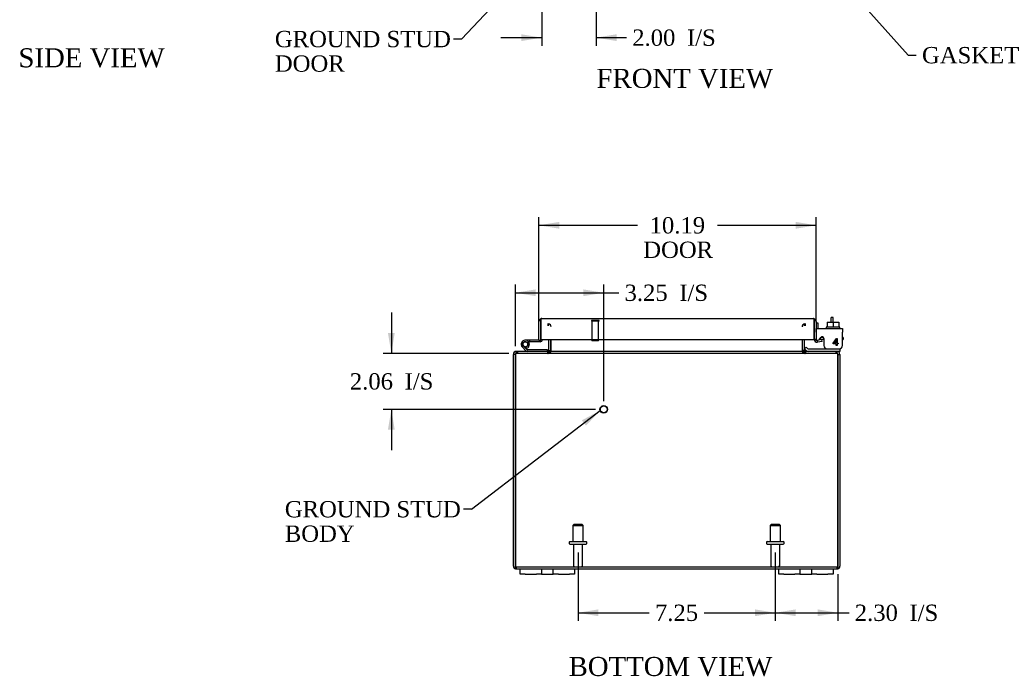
# Model space of a CAD drawing. Header units: inches. Extents: x 5 to 118, y 4 to 79.
# Tile 1 of 7: x 10 to 46, y 4 to 28. Entities that reach past the tile are written whole.
import ezdxf
from ezdxf.enums import TextEntityAlignment as Align
from ezdxf.lldxf.tags import DXFTag

# ---------------------------------------------------------------- set-up
doc = ezdxf.new("R2010")
doc.units = ezdxf.units.IN
doc.header["$MEASUREMENT"] = 0
for name, color, linetype in [('COM40153-1', 7, 'CONTINUOUS'), ('COM40153-2', 7, 'CONTINUOUS'), ('COM42667', 7, 'CONTINUOUS'), ('COM42780', 7, 'CONTINUOUS'), ('COM48426', 7, 'CONTINUOUS'), ('COM71780-13', 7, 'CONTINUOUS'), ('DEFAULT', 7, 'CONTINUOUS'), ('FET07710', 7, 'CONTINUOUS'), ('HNG10620-20B', 7, 'CONTINUOUS'), ('HNG10620-20C', 7, 'CONTINUOUS'), ('HNG10620-20P', 7, 'CONTINUOUS'), ('SCC19011', 7, 'CONTINUOUS'), ('STD21878', 7, 'CONTINUOUS'), ('STD26094', 7, 'CONTINUOUS'), ('WAF25035', 7, 'CONTINUOUS')]:
    doc.layers.add(name, color=color, linetype=linetype)
doc.styles.add('SEACAD_TIMES_NEW_ROMAN', font='times.ttf')
tags = doc.linetypes.add('HIDDEN2', pattern=[0.1875, 0.125, -0.0625]).pattern_tags.tags
tags[6:7] = [DXFTag(74, 4), DXFTag(75, 0), DXFTag(340, '0'), DXFTag(46, 0.0), DXFTag(50, 0.0), DXFTag(44, 0.0), DXFTag(45, 0.0)]
tags[4:5] = [DXFTag(74, 4), DXFTag(75, 0), DXFTag(340, '0'), DXFTag(46, 0.0), DXFTag(50, 0.0), DXFTag(44, 0.0), DXFTag(45, 0.0)]

# ---------------------------------------------------------------- blocks, each defined once
blk = doc.blocks.new('SEANNOT_GROUP1')
at = {"layer": 'DEFAULT', "linetype": 'Continuous'}
blk.add_hatch(color=136, dxfattribs=at).paths.add_polyline_path([(30.533, 13.098), (31.052, 13.654), (30.381, 13.296)])
at = {"layer": 'DEFAULT', "color": 136, "linetype": 'Continuous'}
blk.add_line((26.328, 10.026), (26.028, 10.026), dxfattribs=at)
blk.add_lwpolyline([(26.328, 10.026), (31.052, 13.654)], dxfattribs=at)
at = {"layer": 'DEFAULT', "color": 136, "linetype": 'Continuous', "style": 'SEACAD_TIMES_NEW_ROMAN'}
for s, p in [('GROUND STUD', (19.463, 10.326)), ('BODY', (19.463, 9.426))]:
    blk.add_text(s, height=0.6, dxfattribs=at).set_placement(p, align=Align.TOP_LEFT)
blk = doc.blocks.new('SEANNOT_GROUP2')
at = {"layer": 'DEFAULT', "linetype": 'Continuous'}
blk.add_hatch(color=136, dxfattribs=at).paths.add_polyline_path([(30.383, 31.828), (30.807, 32.459), (30.201, 31.999)])
at = {"layer": 'DEFAULT', "color": 136, "linetype": 'Continuous'}
blk.add_line((25.963, 27.315), (25.663, 27.315), dxfattribs=at)
blk.add_lwpolyline([(25.963, 27.315), (30.807, 32.459)], dxfattribs=at)
at = {"layer": 'DEFAULT', "color": 136, "linetype": 'Continuous', "style": 'SEACAD_TIMES_NEW_ROMAN'}
for s, p in [('GROUND STUD', (19.097, 27.615)), ('DOOR', (19.097, 26.715))]:
    blk.add_text(s, height=0.6, dxfattribs=at).set_placement(p, align=Align.TOP_LEFT)
blk = doc.blocks.new('SEANNOT_GROUP3')
at = {"layer": 'DEFAULT', "linetype": 'Continuous'}
blk.add_hatch(color=136, dxfattribs=at).paths.add_polyline_path([(39.264, 30.387), (38.671, 30.862), (39.078, 30.22)])
at = {"layer": 'DEFAULT', "color": 136, "linetype": 'Continuous'}
blk.add_line((42.372, 26.723), (42.672, 26.723), dxfattribs=at)
blk.add_lwpolyline([(42.372, 26.723), (38.671, 30.862)], dxfattribs=at)
at = {"layer": 'DEFAULT', "color": 136, "linetype": 'Continuous', "style": 'SEACAD_TIMES_NEW_ROMAN'}
blk.add_text('GASKET', height=0.6, dxfattribs=at).set_placement((42.882, 27.023), align=Align.TOP_LEFT)
blk = doc.blocks.new('GDIMGGROUP6')
at = {"layer": 'DEFAULT', "linetype": 'Continuous'}
for points in [[(28.154, 27.242), (28.904, 27.367), (28.154, 27.492)], [(31.654, 27.242), (31.654, 27.492), (30.904, 27.367)]]:
    blk.add_hatch(color=136, dxfattribs=at).paths.add_polyline_path(points)
at = {"layer": 'DEFAULT', "color": 136, "linetype": 'Continuous'}
for p, q in [((30.904, 32.058), (30.904, 27.067)), ((28.904, 30.058), (28.904, 27.067)), ((27.404, 27.367), (28.904, 27.367)), ((30.904, 27.367), (31.722, 27.367)), ((31.722, 27.367), (32.022, 27.367))]:
    blk.add_line(p, q, dxfattribs=at)
at = {"layer": 'DEFAULT', "color": 136, "linetype": 'Continuous', "style": 'SEACAD_TIMES_NEW_ROMAN'}
for s, p in [('2.00', (32.232, 27.667)), ('I/S', (34.244, 27.667))]:
    blk.add_text(s, height=0.6, dxfattribs=at).set_placement(p, align=Align.TOP_LEFT)
blk = doc.blocks.new('GDIMGGROUP10')
at = {"layer": 'DEFAULT', "linetype": 'Continuous'}
for points in [[(29.551, 20.591), (28.801, 20.466), (29.551, 20.341)], [(38.239, 20.591), (38.239, 20.341), (38.989, 20.466)]]:
    blk.add_hatch(color=136, dxfattribs=at).paths.add_polyline_path(points)
at = {"layer": 'DEFAULT', "color": 136, "linetype": 'Continuous'}
for p, q in [((28.801, 16.887), (28.801, 20.766)), ((38.989, 16.901), (38.989, 20.766)), ((28.801, 20.466), (32.427, 20.466)), ((35.363, 20.466), (38.989, 20.466))]:
    blk.add_line(p, q, dxfattribs=at)
at = {"layer": 'DEFAULT', "color": 136, "linetype": 'Continuous', "style": 'SEACAD_TIMES_NEW_ROMAN'}
for s, p in [('10.19', (32.871, 20.766)), ('DOOR', (32.637, 19.866))]:
    blk.add_text(s, height=0.6, dxfattribs=at).set_placement(p, align=Align.TOP_LEFT)
blk = doc.blocks.new('GDIMGGROUP11')
at = {"layer": 'DEFAULT', "linetype": 'Continuous'}
for points in [[(28.686, 18.11), (27.936, 17.985), (28.686, 17.86)], [(30.436, 18.11), (30.436, 17.86), (31.186, 17.985)]]:
    blk.add_hatch(color=136, dxfattribs=at).paths.add_polyline_path(points)
at = {"layer": 'DEFAULT', "color": 136, "linetype": 'Continuous'}
for p, q in [((27.936, 16.021), (27.936, 18.285)), ((31.186, 13.997), (31.186, 18.285)), ((27.936, 17.985), (31.439, 17.985)), ((31.439, 17.985), (31.739, 17.985))]:
    blk.add_line(p, q, dxfattribs=at)
at = {"layer": 'DEFAULT', "color": 136, "linetype": 'Continuous', "style": 'SEACAD_TIMES_NEW_ROMAN'}
for s, p in [('3.25', (31.949, 18.285)), ('I/S', (33.962, 18.285))]:
    blk.add_text(s, height=0.6, dxfattribs=at).set_placement(p, align=Align.TOP_LEFT)
blk = doc.blocks.new('GDIMGGROUP12')
at = {"layer": 'DEFAULT', "linetype": 'Continuous'}
for points in [[(23.254, 16.507), (23.379, 15.757), (23.504, 16.507)], [(23.254, 12.947), (23.504, 12.947), (23.379, 13.697)]]:
    blk.add_hatch(color=136, dxfattribs=at).paths.add_polyline_path(points)
at = {"layer": 'DEFAULT', "color": 136, "linetype": 'Continuous'}
for p, q in [((23.379, 17.257), (23.379, 15.757)), ((27.698, 15.757), (23.079, 15.757)), ((30.886, 13.697), (23.079, 13.697)), ((23.379, 13.697), (23.379, 12.197))]:
    blk.add_line(p, q, dxfattribs=at)
at = {"layer": 'DEFAULT', "color": 136, "linetype": 'Continuous', "style": 'SEACAD_TIMES_NEW_ROMAN'}
for s, p in [('2.06', (21.854, 15.027)), ('I/S', (23.866, 15.027))]:
    blk.add_text(s, height=0.6, dxfattribs=at).set_placement(p, align=Align.TOP_LEFT)
blk = doc.blocks.new('GDIMGGROUP21')
at = {"layer": 'DEFAULT', "linetype": 'Continuous'}
for points in [[(30.989, 6.092), (30.989, 6.342), (30.239, 6.217)], [(36.739, 6.092), (37.489, 6.217), (36.739, 6.342)]]:
    blk.add_hatch(color=136, dxfattribs=at).paths.add_polyline_path(points)
at = {"layer": 'DEFAULT', "color": 136, "linetype": 'Continuous'}
for p, q in [((30.239, 8.438), (30.239, 5.917)), ((37.489, 8.438), (37.489, 5.917)), ((30.239, 6.217), (32.858, 6.217)), ((34.87, 6.217), (37.489, 6.217))]:
    blk.add_line(p, q, dxfattribs=at)
at = {"layer": 'DEFAULT', "color": 136, "linetype": 'Continuous', "style": 'SEACAD_TIMES_NEW_ROMAN'}
blk.add_text('7.25', height=0.6, dxfattribs=at).set_placement((33.068, 6.517), align=Align.TOP_LEFT)
blk = doc.blocks.new('GDIMGGROUP22')
at = {"layer": 'DEFAULT', "linetype": 'Continuous'}
for points in [[(38.239, 6.092), (38.239, 6.342), (37.489, 6.217)], [(39.042, 6.092), (39.792, 6.217), (39.042, 6.342)]]:
    blk.add_hatch(color=136, dxfattribs=at).paths.add_polyline_path(points)
at = {"layer": 'DEFAULT', "color": 136, "linetype": 'Continuous'}
for p, q in [((37.489, 8.438), (37.489, 5.917)), ((39.792, 7.637), (39.792, 5.917)), ((37.489, 6.217), (39.9, 6.217)), ((39.9, 6.217), (40.2, 6.217))]:
    blk.add_line(p, q, dxfattribs=at)
at = {"layer": 'DEFAULT', "color": 136, "linetype": 'Continuous', "style": 'SEACAD_TIMES_NEW_ROMAN'}
for s, p in [('2.30', (40.41, 6.517)), ('I/S', (42.423, 6.517))]:
    blk.add_text(s, height=0.6, dxfattribs=at).set_placement(p, align=Align.TOP_LEFT)

msp = doc.modelspace()

# ---------------------------------------------------------------- linework, layer by layer
at = {"layer": 'COM40153-1', "color": 7, "linetype": 'Continuous'}
for p, q in [((39.542, 16.9), (39.542, 17.079)), ((39.614, 17.079), (39.542, 17.079)), ((39.614, 16.9), (39.614, 17.079))]:
    msp.add_line(p, q, dxfattribs=at)
at = {"layer": 'COM40153-2', "color": 7, "linetype": 'Continuous'}
for p, q in [((39.061, 16.866), (38.989, 16.866)), ((39.061, 16.674), (39.061, 16.866)), ((39.265, 16.338), (39.161, 16.338)), ((39.989, 16.338), (39.96, 16.338)), ((39.989, 16.338), (39.989, 16.266)), ((39.273, 16.266), (39.115, 16.266)), ((39.96, 16.266), (39.989, 16.266))]:
    msp.add_line(p, q, dxfattribs=at)
msp.add_arc((39.097, 16.374), 0.108, 180, 186.8545, dxfattribs=at)
at = {"layer": 'COM42667', "color": 7, "linetype": 'Continuous'}
for p, q in [((38.99, 16.674), (39.96, 16.674)), ((38.99, 16.531), (38.99, 16.674)), ((39.96, 16.674), (39.96, 16.531)), ((38.99, 16.531), (38.99, 16.276)), ((39.104, 16.249), (39.163, 16.341)), ((39.273, 16.308), (39.273, 16.049)), ((39.623, 16.137), (39.738, 16.299)), ((39.738, 16.299), (39.763, 16.299)), ((39.763, 16.299), (39.763, 16.137)), ((39.96, 16.049), (39.96, 16.531)), ((39.623, 16.109), (39.623, 16.137)), ((39.732, 16.109), (39.623, 16.109)), ((39.732, 16.25), (39.653, 16.137)), ((39.653, 16.137), (39.732, 16.137)), ((39.732, 16.137), (39.732, 16.25)), ((39.732, 16.049), (39.732, 16.109)), ((39.763, 16.049), (39.732, 16.049)), ((39.763, 16.137), (39.796, 16.137)), ((39.796, 16.109), (39.763, 16.109)), ((39.763, 16.109), (39.763, 16.049)), ((39.796, 16.137), (39.796, 16.109))]:
    msp.add_line(p, q, dxfattribs=at)
for centre, radius, start, end in [((39.213, 16.308), 0.06, 0, 147.1545), ((39.05, 16.276), 0.06, 180, 202.199), ((39.398, 16.049), 0.125, 180, 270), ((39.835, 16.049), 0.125, 270, 0)]:
    msp.add_arc(centre, radius, start, end, dxfattribs=at)
at = {"layer": 'COM42780', "color": 7, "linetype": 'Continuous'}
for p, q in [((38.561, 15.921), (38.628, 15.988)), ((38.628, 15.988), (38.678, 15.938)), ((38.712, 15.924), (39.611, 15.924)), ((39.611, 15.924), (39.861, 15.924)), ((39.861, 15.924), (39.861, 15.926)), ((39.861, 15.924), (39.861, 15.829)), ((38.561, 15.921), (38.611, 15.871)), ((39.861, 15.829), (39.756, 15.829))]:
    msp.add_line(p, q, dxfattribs=at)
for radius in [0.048, 0.143]:
    msp.add_arc((38.712, 15.972), radius, 225, 270, dxfattribs=at)
msp.add_open_spline([(39.352, 15.924), (39.354, 15.924), (39.355, 15.925), (39.357, 15.928), (39.357, 15.929), (39.357, 15.931)], degree=3, knots=[0, 0, 0, 0, 0.25, 0.25, 0.3597521, 0.3597521, 0.3597521, 0.3597521], dxfattribs=at)
at = {"layer": 'COM48426', "color": 7, "linetype": 'HIDDEN2'}
for p, q in [((29.131, 16.842), (29.131, 16.77)), ((29.149, 16.77), (29.149, 16.842)), ((38.579, 16.77), (38.579, 16.842)), ((38.597, 16.77), (38.597, 16.842)), ((27.972, 15.757), (27.972, 15.805)), ((27.996, 15.757), (27.972, 15.757)), ((27.998, 15.829), (27.996, 15.829)), ((27.996, 15.829), (27.996, 15.757)), ((27.998, 15.757), (27.996, 15.757)), ((27.998, 15.757), (27.998, 15.829)), ((39.73, 15.757), (27.998, 15.757)), ((28.014, 15.829), (28.014, 15.757)), ((29.131, 15.757), (29.131, 15.829)), ((29.149, 15.829), (29.149, 15.757)), ((38.579, 15.829), (38.579, 15.757)), ((38.597, 15.829), (38.597, 15.757)), ((39.714, 15.829), (39.714, 15.757)), ((39.732, 15.829), (39.73, 15.829)), ((39.73, 15.757), (39.73, 15.829)), ((39.732, 15.757), (39.73, 15.757)), ((39.732, 15.829), (39.732, 15.757)), ((39.756, 15.757), (39.732, 15.757)), ((39.756, 15.757), (39.756, 15.805)), ((27.972, 7.901), (39.756, 7.901)), ((27.972, 7.901), (27.972, 7.829)), ((39.756, 7.901), (39.756, 7.829))]:
    msp.add_line(p, q, dxfattribs=at)
at = {"layer": 'COM48426', "color": 7, "linetype": 'Continuous'}
for p, q in [((29.167, 15.865), (29.167, 16.272)), ((29.239, 15.865), (29.239, 16.272)), ((29.252, 15.865), (29.252, 16.272)), ((38.475, 16.272), (38.475, 15.865)), ((38.489, 15.865), (38.489, 16.272)), ((38.561, 15.865), (38.561, 16.272)), ((27.864, 7.937), (27.864, 15.721)), ((27.936, 15.721), (27.864, 15.721)), ((27.936, 7.937), (27.936, 15.721)), ((27.936, 15.721), (27.936, 7.937)), ((27.972, 15.805), (27.972, 15.829)), ((27.996, 15.829), (27.972, 15.829)), ((39.73, 15.829), (27.998, 15.829)), ((29.167, 15.865), (29.239, 15.865)), ((38.561, 15.865), (38.489, 15.865)), ((39.756, 15.829), (39.732, 15.829)), ((39.756, 15.805), (39.756, 15.829)), ((39.792, 7.937), (39.792, 15.721)), ((39.792, 15.721), (39.864, 15.721)), ((39.792, 15.721), (39.792, 7.937)), ((39.864, 15.721), (39.864, 7.937)), ((27.936, 7.835), (27.936, 7.937)), ((27.936, 7.937), (27.936, 7.835)), ((27.972, 7.829), (28.114, 7.829)), ((30.114, 7.829), (37.614, 7.829)), ((39.614, 7.829), (39.756, 7.829)), ((39.792, 7.937), (39.792, 7.835)), ((39.792, 7.835), (39.792, 7.937))]:
    msp.add_line(p, q, dxfattribs=at)
at = {"layer": 'COM48426', "color": 7, "linetype": 'HIDDEN2'}
for centre, radius, start, end in [((29.131, 16.734), 0.108, 10.3994, 90), ((29.146, 16.736), 0.106, 358.8074, 88.6926), ((38.581, 16.736), 0.106, 91.3077, 181.1923), ((38.597, 16.734), 0.108, 90, 169.6016), ((27.972, 15.721), 0.036, 90, 141.2764), ((29.131, 15.865), 0.108, 270, 349.6032), ((29.146, 15.863), 0.106, 271.3077, 1.1923), ((38.581, 15.863), 0.106, 178.8074, 268.6926), ((38.597, 15.865), 0.108, 190.3965, 270), ((39.756, 15.721), 0.036, 38.7236, 90), ((27.972, 7.937), 0.036, 180, 270), ((39.756, 7.937), 0.036, 270, 360)]:
    msp.add_arc(centre, radius, start, end, dxfattribs=at)
at = {"layer": 'COM48426', "color": 7, "linetype": 'Continuous'}
for centre, radius, start, end in [((27.972, 15.721), 0.108, 90, 180), ((27.972, 15.721), 0.036, 141.2764, 180), ((29.131, 15.865), 0.036, 270, 360), ((29.131, 15.865), 0.108, 349.6032, 0), ((38.597, 15.865), 0.108, 180, 190.3965), ((38.597, 15.865), 0.036, 180, 270), ((39.756, 15.721), 0.108, 0, 90), ((39.756, 15.721), 0.036, 0, 38.7236), ((27.972, 7.937), 0.108, 180, 250.5288), ((27.972, 7.937), 0.108, 250.5288, 270), ((39.756, 7.937), 0.108, 270, 289.4712), ((39.756, 7.937), 0.108, 289.4712, 0)]:
    msp.add_arc(centre, radius, start, end, dxfattribs=at)
at = {"layer": 'COM48426', "color": 7, "linetype": 'HIDDEN2'}
for centre, start_param, end_param in [((27.972, 7.937), 1.570796, 3.141593), ((39.756, 7.937), 3.141593, 4.712389)]:
    msp.add_ellipse(centre, major_axis=(0, 0.036), ratio=0.997813, start_param=start_param, end_param=end_param, dxfattribs=at)
at = {"layer": 'COM48426', "color": 7, "linetype": 'Continuous'}
for centre, start_param, end_param in [((27.972, 7.937), 2.801756, 3.141593), ((39.756, 7.937), 3.141593, 3.48143)]:
    msp.add_ellipse(centre, major_axis=(0, 0.108), ratio=0.997813, start_param=start_param, end_param=end_param, dxfattribs=at)
for points, knots in [([(27.998, 15.829), (27.992, 15.829), (27.987, 15.826), (27.977, 15.815), (27.972, 15.807), (27.962, 15.787), (27.956, 15.775), (27.946, 15.749), (27.941, 15.735), (27.936, 15.721)], [0, 0, 0, 0, 0.25, 0.25, 0.5, 0.5, 0.75, 0.75, 1, 1, 1, 1]), ([(29.149, 15.829), (29.159, 15.829), (29.17, 15.829), (29.19, 15.832), (29.2, 15.833), (29.215, 15.837), (29.22, 15.838), (29.229, 15.842), (29.233, 15.844), (29.241, 15.848), (29.245, 15.851), (29.249, 15.856), (29.25, 15.858), (29.252, 15.861), (29.252, 15.863), (29.252, 15.865)], [0, 0, 0, 0, 0.25, 0.25, 0.5, 0.5, 0.625, 0.625, 0.75, 0.75, 0.875, 0.875, 0.9375, 0.9375, 1, 1, 1, 1]), ([(38.475, 15.865), (38.476, 15.863), (38.476, 15.861), (38.477, 15.858), (38.479, 15.856), (38.483, 15.851), (38.486, 15.848), (38.494, 15.844), (38.499, 15.842), (38.508, 15.838), (38.513, 15.837), (38.527, 15.833), (38.538, 15.832), (38.558, 15.829), (38.568, 15.829), (38.579, 15.829)], [0, 0, 0, 0, 0.0625, 0.0625, 0.125, 0.125, 0.25, 0.25, 0.375, 0.375, 0.5, 0.5, 0.75, 0.75, 1, 1, 1, 1]), ([(39.792, 15.721), (39.787, 15.735), (39.781, 15.749), (39.771, 15.775), (39.766, 15.787), (39.756, 15.807), (39.751, 15.815), (39.74, 15.826), (39.735, 15.829), (39.73, 15.829)], [0, 0, 0, 0, 0.25, 0.25, 0.5, 0.5, 0.75, 0.75, 1, 1, 1, 1])]:
    msp.add_open_spline(points, degree=3, knots=knots, dxfattribs=at)
at = {"layer": 'COM48426', "color": 7, "linetype": 'HIDDEN2'}
for points in [[(27.998, 15.757), (27.992, 15.757), (27.987, 15.756), (27.977, 15.752), (27.972, 15.75), (27.962, 15.743), (27.956, 15.739), (27.946, 15.73), (27.941, 15.725), (27.936, 15.721)], [(39.792, 15.721), (39.787, 15.725), (39.781, 15.73), (39.771, 15.739), (39.766, 15.743), (39.756, 15.75), (39.751, 15.752), (39.74, 15.756), (39.735, 15.757), (39.73, 15.757)]]:
    msp.add_open_spline(points, degree=3, knots=[0, 0, 0, 0, 0.25, 0.25, 0.5, 0.5, 0.75, 0.75, 1, 1, 1, 1], dxfattribs=at)
at = {"layer": 'COM71780-13', "color": 7, "linetype": 'Continuous'}
for p, q in [((28.873, 17.033), (28.873, 16.931)), ((28.873, 16.931), (28.873, 17.033)), ((28.909, 17.039), (38.881, 17.039)), ((38.917, 16.931), (38.917, 17.033)), ((38.917, 17.033), (38.917, 16.931)), ((28.801, 16.244), (28.801, 16.931)), ((28.873, 16.244), (28.873, 16.931)), ((28.873, 16.931), (28.873, 16.272)), ((38.917, 16.272), (38.917, 16.931)), ((38.917, 16.931), (38.917, 16.272)), ((38.989, 16.931), (38.989, 16.272)), ((28.801, 16.244), (28.873, 16.244)), ((28.873, 16.272), (38.917, 16.272)), ((38.989, 16.272), (38.917, 16.272)), ((39.002, 16.244), (38.955, 16.189)), ((39.201, 16.266), (39.031, 16.236)), ((39.031, 16.236), (39.044, 16.165)), ((39.214, 16.195), (39.044, 16.165)), ((39.214, 16.195), (39.201, 16.266))]:
    msp.add_line(p, q, dxfattribs=at)
for centre, radius, start, end in [((28.909, 16.931), 0.108, 109.4712, 180), ((28.909, 16.931), 0.108, 90, 109.4712), ((38.881, 16.931), 0.108, 70.5288, 90), ((38.881, 16.931), 0.108, 0, 70.5288), ((39.025, 16.272), 0.108, 180, 230), ((39.025, 16.272), 0.108, 230.0001, 279.9999), ((39.025, 16.272), 0.036, 180, 230), ((39.025, 16.272), 0.036, 230, 280)]:
    msp.add_arc(centre, radius, start, end, dxfattribs=at)
for centre, start_param, end_param in [((28.909, 16.931), 3.141593, 3.48143), ((38.881, 16.931), 2.801756, 3.141593)]:
    msp.add_ellipse(centre, major_axis=(0, -0.108), ratio=0.997813, start_param=start_param, end_param=end_param, dxfattribs=at)
at = {"layer": 'FET07710', "color": 7, "linetype": 'Continuous'}
for p, q in [((28.114, 7.642), (28.114, 7.829)), ((28.114, 7.829), (28.301, 7.829)), ((28.301, 7.642), (28.114, 7.642)), ((28.301, 7.829), (28.708, 7.829)), ((28.301, 7.642), (28.708, 7.642)), ((28.708, 7.829), (28.895, 7.829)), ((28.895, 7.642), (28.708, 7.642)), ((28.895, 7.829), (29.113, 7.829)), ((28.895, 7.829), (28.895, 7.642)), ((28.895, 7.642), (29.113, 7.642)), ((29.113, 7.829), (29.114, 7.829)), ((29.113, 7.642), (29.114, 7.642)), ((29.114, 7.829), (29.332, 7.829)), ((29.114, 7.642), (29.332, 7.642)), ((29.332, 7.642), (29.332, 7.829)), ((29.332, 7.829), (29.519, 7.829)), ((29.519, 7.642), (29.332, 7.642)), ((29.519, 7.829), (29.926, 7.829)), ((29.519, 7.642), (29.926, 7.642)), ((29.926, 7.829), (30.114, 7.829)), ((30.114, 7.642), (29.926, 7.642)), ((30.114, 7.829), (30.114, 7.642)), ((37.614, 7.642), (37.614, 7.829)), ((37.614, 7.829), (37.801, 7.829)), ((37.801, 7.642), (37.614, 7.642)), ((37.801, 7.829), (38.208, 7.829)), ((37.801, 7.642), (38.208, 7.642)), ((38.208, 7.829), (38.395, 7.829)), ((38.395, 7.642), (38.208, 7.642)), ((38.395, 7.829), (38.613, 7.829)), ((38.395, 7.829), (38.395, 7.642)), ((38.395, 7.642), (38.613, 7.642)), ((38.613, 7.829), (38.614, 7.829)), ((38.613, 7.642), (38.614, 7.642)), ((38.614, 7.829), (38.832, 7.829)), ((38.614, 7.642), (38.832, 7.642)), ((38.832, 7.642), (38.832, 7.829)), ((38.832, 7.829), (39.019, 7.829)), ((39.019, 7.642), (38.832, 7.642)), ((39.019, 7.829), (39.426, 7.829)), ((39.019, 7.642), (39.426, 7.642)), ((39.426, 7.829), (39.614, 7.829)), ((39.614, 7.642), (39.426, 7.642)), ((39.614, 7.829), (39.614, 7.642))]:
    msp.add_line(p, q, dxfattribs=at)
at = {"layer": 'HNG10620-20B', "color": 7, "linetype": 'Continuous'}
for p, q in [((28.321, 15.855), (28.194, 15.981)), ((28.363, 15.897), (28.237, 16.024)), ((28.348, 15.943), (28.331, 16)), ((29.119, 15.889), (28.384, 15.889)), ((29.119, 15.829), (29.119, 15.889))]:
    msp.add_line(p, q, dxfattribs=at)
for centre, radius, start, end in [((28.303, 16.09), 0.154, 287.1819, 225), ((28.303, 16.09), 0.0938, 287.1819, 225), ((28.384, 15.918), 0.089, 225, 270), ((28.384, 15.918), 0.029, 225, 270)]:
    msp.add_arc(centre, radius, start, end, dxfattribs=at)
at = {"layer": 'HNG10620-20C', "color": 7, "linetype": 'Continuous'}
for p, q in [((28.873, 16.724), (28.873, 16.724)), ((28.457, 16.244), (28.303, 16.244)), ((28.457, 16.184), (28.425, 16.184)), ((28.801, 16.244), (28.457, 16.244)), ((28.457, 16.244), (28.457, 16.184)), ((28.844, 16.184), (28.457, 16.184))]:
    msp.add_line(p, q, dxfattribs=at)
for centre, radius, start, end in [((28.303, 16.09), 0.154, 277.4281, 287.1819), ((28.844, 16.273), 0.089, 270, 0)]:
    msp.add_arc(centre, radius, start, end, dxfattribs=at)
at = {"layer": 'HNG10620-20P', "color": 7, "linetype": 'Continuous'}
msp.add_circle((28.303, 16.09), 0.0938, dxfattribs=at)
at = {"layer": 'SCC19011', "color": 7, "linetype": 'Continuous'}
for p, q in [((39.396, 16.9), (39.396, 16.719)), ((39.396, 16.9), (39.611, 16.9)), ((39.611, 16.9), (39.611, 16.719)), ((39.611, 16.9), (39.826, 16.9)), ((39.826, 16.9), (39.826, 16.719))]:
    msp.add_line(p, q, dxfattribs=at)
at = {"layer": 'STD21878', "color": 7, "linetype": 'HIDDEN2'}
for p, q in [((31.013, 16.967), (30.732, 16.967)), ((30.732, 16.967), (30.732, 16.936)), ((31.013, 16.936), (30.732, 16.936)), ((30.748, 16.936), (30.748, 16.217)), ((30.998, 16.217), (30.998, 16.936)), ((31.013, 16.936), (31.013, 16.967)), ((30.998, 16.217), (30.748, 16.217))]:
    msp.add_line(p, q, dxfattribs=at)
for radius in [0.141, 0.125]:
    msp.add_circle((31.186, 13.697), radius, dxfattribs=at)
at = {"layer": 'STD26094', "color": 7, "linetype": 'HIDDEN2'}
for p, q in [((30.089, 9.463), (30.051, 9.425)), ((30.051, 9.425), (30.426, 9.425)), ((30.051, 9.425), (30.051, 8.838)), ((30.389, 9.463), (30.089, 9.463)), ((30.426, 9.425), (30.389, 9.463)), ((30.426, 8.838), (30.426, 9.425)), ((37.339, 9.463), (37.301, 9.425)), ((37.301, 9.425), (37.676, 9.425)), ((37.301, 9.425), (37.301, 8.838)), ((37.639, 9.463), (37.339, 9.463)), ((37.676, 9.425), (37.639, 9.463)), ((37.676, 8.838), (37.676, 9.425)), ((29.914, 8.808), (29.914, 8.768)), ((29.944, 8.838), (30.534, 8.838)), ((29.944, 8.738), (30.534, 8.738)), ((30.074, 8.738), (30.074, 7.961)), ((30.404, 7.961), (30.404, 8.738)), ((30.564, 8.768), (30.564, 8.808)), ((37.164, 8.808), (37.164, 8.768)), ((37.194, 8.838), (37.784, 8.838)), ((37.194, 8.738), (37.784, 8.738)), ((37.324, 8.738), (37.324, 7.961)), ((37.654, 7.961), (37.654, 8.738)), ((37.814, 8.768), (37.814, 8.808))]:
    msp.add_line(p, q, dxfattribs=at)
for centre, radius, start, end in [((29.944, 8.808), 0.03, 90, 180), ((29.944, 8.768), 0.03, 180, 270), ((30.534, 8.808), 0.03, 0, 90), ((30.534, 8.768), 0.03, 270, 0), ((37.194, 8.808), 0.03, 90, 180), ((37.194, 8.768), 0.03, 180, 270), ((37.784, 8.808), 0.03, 0, 90), ((37.784, 8.768), 0.03, 270, 0), ((30.134, 7.961), 0.06, 180, 270), ((30.344, 7.961), 0.06, 270, 0), ((37.384, 7.961), 0.06, 180, 270), ((37.594, 7.961), 0.06, 270, 0)]:
    msp.add_arc(centre, radius, start, end, dxfattribs=at)
at = {"layer": 'WAF25035', "color": 7, "linetype": 'Continuous'}
for p, q in [((39.861, 16.719), (39.361, 16.719)), ((39.361, 16.719), (39.361, 16.674)), ((39.861, 16.674), (39.861, 16.719))]:
    msp.add_line(p, q, dxfattribs=at)

# ---------------------------------------------------------------- block references
at = {"layer": 'DEFAULT', "color": 7}
for name in ['SEANNOT_GROUP2', 'GDIMGGROUP6', 'SEANNOT_GROUP3', 'GDIMGGROUP10', 'GDIMGGROUP11', 'GDIMGGROUP12', 'SEANNOT_GROUP1', 'GDIMGGROUP21', 'GDIMGGROUP22']:
    msp.add_blockref(name, (0, 0), dxfattribs=at)

# ---------------------------------------------------------------- texts
at = {"layer": 'DEFAULT', "color": 7, "linetype": 'Continuous', "style": 'SEACAD_TIMES_NEW_ROMAN'}
for s, p in [('SIDE VIEW', (9.673, 26.976)), ('FRONT VIEW', (30.92, 26.22)), ('BOTTOM VIEW', (29.894, 4.593))]:
    msp.add_text(s, height=0.7, dxfattribs=at).set_placement(p, align=Align.TOP_LEFT)

doc.saveas('drawing.dxf')
